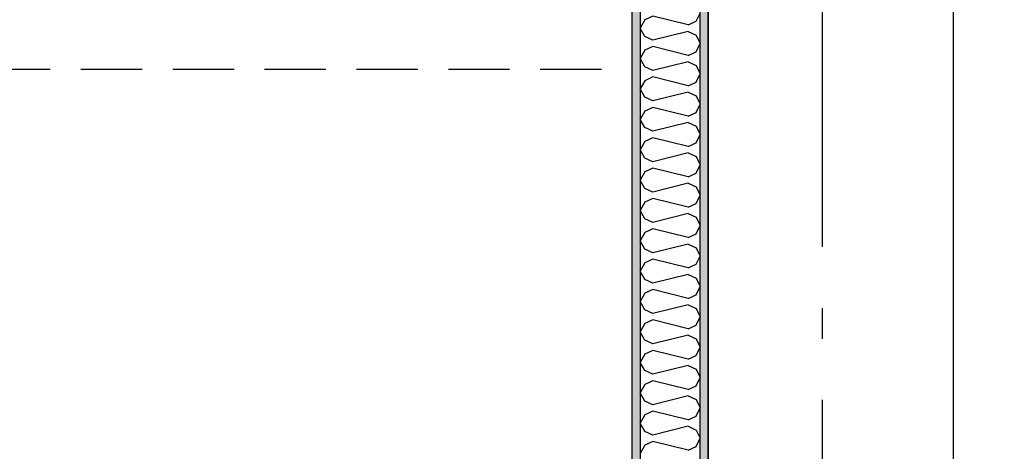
# Model space of a CAD drawing. Header units: millimetres. Extents: x -5000 to 341424, y -9235 to 550260.
# Tile 91 of 236: x 288576 to 290184, y 352253 to 352958. Entities that reach past the tile are written whole.
import ezdxf
from ezdxf.enums import TextEntityAlignment as Align

# ---------------------------------------------------------------- set-up
doc = ezdxf.new("R2010")
doc.units = ezdxf.units.MM
doc.header["$LTSCALE"] = 0.5
doc.header["$MEASUREMENT"] = 0
for name, pattern in [('Akselinje', [1500, 1000, -200, 100, -200]), ('PLINE', [0]), ('Under snittplan', [300, 200, -100])]:
    doc.linetypes.add(name, pattern=pattern)
doc.layers.add('236- Innvendig kledning og overflate(Nye konstruksjoner)', color=7, linetype='Continuous', lineweight=0)
for name, color, linetype in [('242- Ikke-bærende innervegger (Skravur)(Nye konstruksjoner)', 7, 'Continuous'), ('242- Ikke-bærende innervegger(Nye konstruksjoner)', 7, 'Continuous'), ('25-- Dekker(Nye konstruksjoner)', 7, 'Continuous'), ('315- Utstyr for sanitærinstallasjoner(Nye konstruksjoner)', 7, 'Continuous'), ('82-- Modullinjer(Nye konstruksjoner)', 7, 'Continuous'), ('842-M___1_50 Målsetting bygning(Nye konstruksjoner)', 7, 'Continuous'), ('862- M___Nettoareal(Nye konstruksjoner)', 7, 'Continuous'), ('862- M___Nettoareal(Polylinje)(Nye konstruksjoner)', 7, 'Continuous'), ('862- M___Nettoareal(Tekst)(Nye konstruksjoner)', 7, 'Continuous')]:
    doc.layers.add(name, color=color, linetype=linetype)
doc.styles.add('GENERATED_STYLE_1', font='txt')
doc.styles.add('GENERATED_STYLE_3', font='arial.ttf')
doc.styles.add('GENERATED_STYLE_5', font='arial.ttf')
doc.dimstyles.new('GENERATED_STYLE__3', dxfattribs={"dimtxt": 100, "dimasz": 95, "dimexe": 0.18, "dimexo": 0.0625, "dimgap": 0, "dimtad": 1, "dimdec": 0, "dimzin": 0, "dimdsep": 46, "dimtxsty": 'GENERATED_STYLE_3', "dimblk": 'ARROWHEAD_6', "dimblk1": 'ARROWHEAD_6', "dimblk2": 'ARROWHEAD_6', "dimcen": 0.09, "dimse1": 1, "dimse2": 1, "dimclrd": 256, "dimclre": 256, "dimclrt": 256, "dimadec": 1, "dimazin": 0, "dimtfac": 1, "dimtdec": 4, "dimtmove": 2, "dimatfit": 3, "dimfxl": 1, "dimtolj": 1, "dimtzin": 0, "dimarcsym": 0})
doc.dimstyles.new('GENERATED_STYLE__4', dxfattribs={"dimtxt": 100, "dimasz": 95, "dimexe": 0.18, "dimexo": 0.0625, "dimgap": 0, "dimtad": 1, "dimdec": 0, "dimzin": 0, "dimdsep": 46, "dimtxsty": 'GENERATED_STYLE_3', "dimblk": 'ARROWHEAD_6', "dimblk1": 'ARROWHEAD_6', "dimblk2": 'ARROWHEAD_6', "dimcen": 0.09, "dimse1": 1, "dimse2": 1, "dimclrd": 256, "dimclre": 256, "dimclrt": 256, "dimadec": 1, "dimazin": 0, "dimtfac": 1, "dimtdec": 4, "dimtmove": 0, "dimatfit": 3, "dimfxl": 1, "dimtolj": 1, "dimtzin": 0, "dimarcsym": 0})
pattern_1 = [(0, (0, 0), (0, 43.30127), [0, -25]), (0, (12.5, 21.65), (0, 43.30127), [0, -25])]

# ---------------------------------------------------------------- blocks, each defined once
blk = doc.blocks.new('STUE__34', base_point=(290949.5, 355025.2))
at = {"layer": '862- M___Nettoareal(Polylinje)(Nye konstruksjoner)', "linetype": 'PLINE', "flags": 128}
blk.add_lwpolyline([(289700, 349780.7), (294305, 349780.7), (294305, 356380.7), (289700, 356380.7), (289700, 355490.7), (289700, 354480.7)], close=True, dxfattribs=at)
at = {"layer": '862- M___Nettoareal(Tekst)(Nye konstruksjoner)', "style": 'GENERATED_STYLE_1'}
for tag, p in [('DUMMY_861', (291186.2, 355213.4)), ('ROOM_NAME', (290712.8, 355163.6)), ('DUMMY_862', (290712.8, 355025.2))]:
    blk.add_attdef(tag, text='', height=100, dxfattribs=at).set_placement(p, align=Align.TOP_LEFT)
blk = doc.blocks.new('BAD__36', base_point=(287873.3, 353122.9))
at = {"layer": '862- M___Nettoareal(Polylinje)(Nye konstruksjoner)', "linetype": 'PLINE', "flags": 128}
blk.add_lwpolyline([(286372, 354256.6), (286372, 351276.6), (289576, 351276.6), (289576, 354256.6)], close=True, dxfattribs=at)
at = {"layer": '862- M___Nettoareal(Tekst)(Nye konstruksjoner)', "style": 'GENERATED_STYLE_1'}
for tag, p in [('DUMMY_861', (288070.6, 353311.1)), ('ROOM_NAME', (287676, 353259.6)), ('DUMMY_862', (287676, 353122.9))]:
    blk.add_attdef(tag, text='', height=100, dxfattribs=at).set_placement(p, align=Align.TOP_LEFT)
blk = doc.blocks.new('Standard grid marker[94]', base_point=(289886, 363787.1))
at = {"layer": '82-- Modullinjer(Nye konstruksjoner)', "linetype": 'Akselinje'}
blk.add_line((289886, 363587.1), (289886, 339987.1), dxfattribs=at)
at = {"layer": '82-- Modullinjer(Nye konstruksjoner)', "style": 'GENERATED_STYLE_5'}
for tag, p in [('AC_MarkerText_1_0', (289886, 363963.5)), ('AC_MarkerText_1_1', (289886, 339713.5))]:
    blk.add_attdef(tag, text='', height=100, rotation=360, dxfattribs=at).set_placement(p, align=Align.TOP_CENTER)
blk = doc.blocks.new('*X1320')
at = {"layer": '242- Ikke-bærende innervegger (Skravur)(Nye konstruksjoner)', "linetype": 'PLINE'}
for p, q in [((289609.8, 352963.4), (289596.6, 352957.4)), ((289667.3, 352949.1), (289609.8, 352963.4)), ((289680.6, 352955.1), (289687, 352968.6)), ((289596.6, 352957.4), (289589, 352943.9)), ((289596.6, 352930.3), (289589, 352943.9)), ((289667.3, 352949.1), (289680.6, 352955.1)), ((289609.8, 352924.3), (289596.6, 352930.3)), ((289667.3, 352938.6), (289609.8, 352924.3)), ((289667.3, 352938.6), (289680.6, 352932.6)), ((289680.6, 352932.6), (289687, 352919.1)), ((289609.8, 352913.9), (289596.6, 352907.8)), ((289667.3, 352899.5), (289609.8, 352913.9)), ((289680.6, 352905.5), (289687, 352919.1)), ((289596.6, 352907.8), (289589, 352894.3)), ((289667.3, 352899.5), (289680.6, 352905.5)), ((289596.6, 352880.7), (289589, 352894.3)), ((289609.8, 352874.7), (289596.6, 352880.7)), ((289667.3, 352889.1), (289609.8, 352874.7)), ((289667.3, 352889.1), (289680.6, 352883)), ((289680.6, 352883), (289687, 352869.5)), ((289609.8, 352864.3), (289596.6, 352858.2)), ((289667.3, 352849.9), (289609.8, 352864.3)), ((289680.6, 352856), (289687, 352869.5)), ((289596.6, 352858.2), (289589, 352844.7)), ((289667.3, 352849.9), (289680.6, 352856)), ((289596.6, 352831.2), (289589, 352844.7)), ((289609.8, 352825.1), (289596.6, 352831.2)), ((289667.3, 352839.5), (289609.8, 352825.1)), ((289667.3, 352839.5), (289680.6, 352833.5)), ((289680.6, 352833.5), (289687, 352819.9)), ((289609.8, 352814.7), (289596.6, 352808.7)), ((289667.3, 352800.3), (289609.8, 352814.7)), ((289680.6, 352806.4), (289687, 352819.9)), ((289596.6, 352808.7), (289589, 352795.1)), ((289667.3, 352800.3), (289680.6, 352806.4)), ((289596.6, 352781.6), (289589, 352795.1)), ((289667.3, 352789.9), (289609.8, 352775.6)), ((289667.3, 352789.9), (289680.6, 352783.9)), ((289680.6, 352783.9), (289687, 352770.3)), ((289609.8, 352775.6), (289596.6, 352781.6)), ((289680.6, 352756.8), (289687, 352770.3)), ((289596.6, 352759.1), (289589, 352745.6)), ((289609.8, 352765.1), (289596.6, 352759.1)), ((289667.3, 352750.8), (289609.8, 352765.1)), ((289667.3, 352750.8), (289680.6, 352756.8)), ((289596.6, 352732), (289589, 352745.6)), ((289667.3, 352740.4), (289609.8, 352726)), ((289667.3, 352740.4), (289680.6, 352734.3)), ((289680.6, 352734.3), (289687, 352720.8)), ((289609.8, 352726), (289596.6, 352732)), ((289680.6, 352707.2), (289687, 352720.8)), ((289596.6, 352709.5), (289589, 352696)), ((289609.8, 352715.6), (289596.6, 352709.5)), ((289667.3, 352701.2), (289609.8, 352715.6)), ((289667.3, 352701.2), (289680.6, 352707.2)), ((289596.6, 352682.4), (289589, 352696)), ((289667.3, 352690.8), (289609.8, 352676.4)), ((289667.3, 352690.8), (289680.6, 352684.7)), ((289609.8, 352676.4), (289596.6, 352682.4)), ((289680.6, 352684.7), (289687, 352671.2)), ((289680.6, 352657.7), (289687, 352671.2)), ((289596.6, 352659.9), (289589, 352646.4)), ((289609.8, 352666), (289596.6, 352659.9)), ((289667.3, 352651.6), (289609.8, 352666)), ((289667.3, 352651.6), (289680.6, 352657.7)), ((289596.6, 352632.9), (289589, 352646.4)), ((289667.3, 352641.2), (289609.8, 352626.8)), ((289667.3, 352641.2), (289680.6, 352635.2)), ((289609.8, 352626.8), (289596.6, 352632.9)), ((289680.6, 352635.2), (289687, 352621.6)), ((289680.6, 352608.1), (289687, 352621.6)), ((289596.6, 352610.4), (289589, 352596.8)), ((289609.8, 352616.4), (289596.6, 352610.4)), ((289667.3, 352602), (289609.8, 352616.4)), ((289667.3, 352602), (289680.6, 352608.1)), ((289596.6, 352583.3), (289589, 352596.8)), ((289667.3, 352591.6), (289609.8, 352577.3)), ((289667.3, 352591.6), (289680.6, 352585.6)), ((289609.8, 352577.3), (289596.6, 352583.3)), ((289680.6, 352585.6), (289687, 352572)), ((289596.6, 352560.8), (289589, 352547.3)), ((289609.8, 352566.8), (289596.6, 352560.8)), ((289667.3, 352552.5), (289609.8, 352566.8)), ((289667.3, 352552.5), (289680.6, 352558.5)), ((289680.6, 352558.5), (289687, 352572)), ((289596.6, 352533.7), (289589, 352547.3)), ((289667.3, 352542.1), (289609.8, 352527.7)), ((289667.3, 352542.1), (289680.6, 352536)), ((289609.8, 352527.7), (289596.6, 352533.7)), ((289680.6, 352536), (289687, 352522.5)), ((289596.6, 352511.2), (289589, 352497.7)), ((289609.8, 352517.3), (289596.6, 352511.2)), ((289667.3, 352502.9), (289609.8, 352517.3)), ((289667.3, 352502.9), (289680.6, 352508.9)), ((289680.6, 352508.9), (289687, 352522.5)), ((289596.6, 352484.1), (289589, 352497.7)), ((289609.8, 352478.1), (289596.6, 352484.1)), ((289667.3, 352492.5), (289609.8, 352478.1)), ((289667.3, 352492.5), (289680.6, 352486.4)), ((289680.6, 352486.4), (289687, 352472.9)), ((289596.6, 352461.7), (289589, 352448.1)), ((289609.8, 352467.7), (289596.6, 352461.7)), ((289667.3, 352453.3), (289609.8, 352467.7)), ((289680.6, 352459.4), (289687, 352472.9)), ((289596.6, 352434.6), (289589, 352448.1)), ((289667.3, 352453.3), (289680.6, 352459.4)), ((289609.8, 352428.5), (289596.6, 352434.6)), ((289667.3, 352442.9), (289609.8, 352428.5)), ((289667.3, 352442.9), (289680.6, 352436.9)), ((289680.6, 352436.9), (289687, 352423.3)), ((289609.8, 352418.1), (289596.6, 352412.1)), ((289667.3, 352403.7), (289609.8, 352418.1)), ((289680.6, 352409.8), (289687, 352423.3)), ((289596.6, 352412.1), (289589, 352398.5)), ((289596.6, 352385), (289589, 352398.5)), ((289667.3, 352403.7), (289680.6, 352409.8)), ((289609.8, 352379), (289596.6, 352385)), ((289667.3, 352393.3), (289609.8, 352379)), ((289667.3, 352393.3), (289680.6, 352387.3)), ((289680.6, 352387.3), (289687, 352373.8)), ((289609.8, 352368.5), (289596.6, 352362.5)), ((289667.3, 352354.2), (289609.8, 352368.5)), ((289680.6, 352360.2), (289687, 352373.8)), ((289596.6, 352362.5), (289589, 352349)), ((289596.6, 352335.4), (289589, 352349)), ((289667.3, 352354.2), (289680.6, 352360.2)), ((289609.8, 352329.4), (289596.6, 352335.4)), ((289667.3, 352343.8), (289609.8, 352329.4)), ((289667.3, 352343.8), (289680.6, 352337.7)), ((289680.6, 352337.7), (289687, 352324.2)), ((289609.8, 352319), (289596.6, 352312.9)), ((289667.3, 352304.6), (289609.8, 352319)), ((289680.6, 352310.6), (289687, 352324.2)), ((289596.6, 352312.9), (289589, 352299.4)), ((289667.3, 352304.6), (289680.6, 352310.6)), ((289596.6, 352285.9), (289589, 352299.4)), ((289609.8, 352279.8), (289596.6, 352285.9)), ((289667.3, 352294.2), (289609.8, 352279.8)), ((289667.3, 352294.2), (289680.6, 352288.1)), ((289680.6, 352288.1), (289687, 352274.6)), ((289609.8, 352269.4), (289596.6, 352263.4)), ((289667.3, 352255), (289609.8, 352269.4)), ((289680.6, 352261.1), (289687, 352274.6)), ((289596.6, 352263.4), (289589, 352249.8)), ((289667.3, 352255), (289680.6, 352261.1))]:
    blk.add_line(p, q, dxfattribs=at)
blk = doc.blocks.new('*D1452')
at = {"layer": '842-M___1_50 Målsetting bygning(Nye konstruksjoner)', "linetype": 'PLINE'}
for p, q in [((288499, 354319.6), (288599, 354219.6)), ((288642.7, 354269.6), (288455.2, 354269.6)), ((288549, 351263.6), (288549, 354269.6)), ((288499, 351313.6), (288599, 351213.6)), ((288642.7, 351263.6), (288455.2, 351263.6))]:
    blk.add_line(p, q, dxfattribs=at)
at = {"layer": '842-M___1_50 Målsetting bygning(Nye konstruksjoner)', "char_height": 100, "attachment_point": 7, "rotation": 90, "style": 'GENERATED_STYLE_3'}
for s, insert in [('\\A1;{\\pql;\\fArial|b0|i0|c0|p0;\\W1.000000;98}', (288527.6, 354109.5)), ('\\A1;{\\pql;\\fArial|b0|i0|c0|p0;\\W1.000000;3\xa0006}', (288529, 352595.1))]:
    blk.add_mtext(s, dxfattribs=dict(at, insert=insert))
blk = doc.blocks.new('ARROWHEAD_6')
at = {"linetype": 'Continuous'}
for p, q in [((-0.5, -0.5), (0.5, 0.5)), ((0, 0), (-1, 0))]:
    blk.add_line(p, q, dxfattribs=at)
blk = doc.blocks.new('*D1457')
at = {"layer": '842-M___1_50 Målsetting bygning(Nye konstruksjoner)', "linetype": 'PLINE'}
for p, q in [((289427, 355955), (289427, 356142.5)), ((289687, 355955), (289687, 356142.5)), ((289477, 356098.7), (289377, 355998.7)), ((289637, 355998.7), (289737, 356098.7)), ((286359, 356048.7), (289427, 356048.7)), ((289427, 356048.7), (289687, 356048.7)), ((289687, 356048.7), (289762, 356048.7))]:
    blk.add_line(p, q, dxfattribs=at)
at = {"layer": '842-M___1_50 Målsetting bygning(Nye konstruksjoner)', "insert": (289448.8, 356087.3), "char_height": 100, "attachment_point": 7, "rotation": 360, "style": 'GENERATED_STYLE_3'}
blk.add_mtext('\\A1;{\\pql;\\fArial|b0|i0|c0|p0;\\W1.000000;260}', dxfattribs=at)
blk = doc.blocks.new('*D1478')
at = {"layer": '842-M___1_50 Målsetting bygning(Nye konstruksjoner)', "linetype": 'PLINE'}
for p, q in [((287415.7, 352626.7), (287515.7, 352526.7)), ((287559.4, 352576.7), (287371.9, 352576.7)), ((287465.7, 352176.6), (287465.7, 352576.7)), ((287415.7, 352226.6), (287515.7, 352126.6)), ((287559.4, 352176.6), (287371.9, 352176.6))]:
    blk.add_line(p, q, dxfattribs=at)
at = {"layer": '842-M___1_50 Målsetting bygning(Nye konstruksjoner)', "insert": (287445.7, 352262.2), "char_height": 100, "attachment_point": 7, "rotation": 90, "style": 'GENERATED_STYLE_3'}
blk.add_mtext('\\A1;{\\pql;\\fArial|b0|i0|c0|p0;\\W1.000000;400}', dxfattribs=at)
blk = doc.blocks.new('*D1513')
at = {"layer": '842-M___1_50 Målsetting bygning(Nye konstruksjoner)', "linetype": 'PLINE'}
for p, q in [((289589, 353434.8), (289589, 353622.3)), ((286409, 353578.6), (286309, 353478.6)), ((289639, 353578.6), (289539, 353478.6)), ((286359, 353528.6), (289589, 353528.6)), ((289589, 353528.6), (289687, 353528.6))]:
    blk.add_line(p, q, dxfattribs=at)
at = {"layer": '842-M___1_50 Målsetting bygning(Nye konstruksjoner)', "char_height": 100, "attachment_point": 7, "rotation": 360, "style": 'GENERATED_STYLE_3'}
for s, insert in [('\\A1;{\\pql;\\fArial|b0|i0|c0|p0;\\W1.000000;98}', (286390.8, 353548.6)), ('\\A1;{\\pql;\\fArial|b0|i0|c0|p0;\\W1.000000;3\xa0230}', (287802.4, 353548.6)), ('\\A1;{\\pql;\\fArial|b0|i0|c0|p0;\\W1.000000;98}', (289366.3, 353548.6))]:
    blk.add_mtext(s, dxfattribs=dict(at, insert=insert))
blk = doc.blocks.new('*D1514')
at = {"layer": '842-M___1_50 Målsetting bygning(Nye konstruksjoner)', "linetype": 'PLINE'}
for p, q in [((289687, 353434.8), (289687, 353622.3)), ((289639, 353578.6), (289539, 353478.6)), ((289737, 353578.6), (289637, 353478.6)), ((289589, 353528.6), (289687, 353528.6)), ((289687, 353528.6), (294318, 353528.6))]:
    blk.add_line(p, q, dxfattribs=at)
blk = doc.blocks.new('*D1515')
at = {"layer": '842-M___1_50 Målsetting bygning(Nye konstruksjoner)', "linetype": 'PLINE'}
for p, q in [((294318, 353434.8), (294318, 353622.3)), ((289737, 353578.6), (289637, 353478.6)), ((294268, 353478.6), (294368, 353578.6)), ((289687, 353528.6), (294318, 353528.6)), ((294318, 353528.6), (294391, 353528.6))]:
    blk.add_line(p, q, dxfattribs=at)
at = {"layer": '842-M___1_50 Målsetting bygning(Nye konstruksjoner)', "char_height": 100, "attachment_point": 7, "rotation": 360, "style": 'GENERATED_STYLE_3'}
for s, insert in [('\\A1;{\\pql;\\fArial|b0|i0|c0|p0;\\W1.000000;4\xa0631}', (291830.9, 353548.6)), ('\\A1;{\\pql;\\fArial|b0|i0|c0|p0;\\W1.000000;73}', (294107, 353548.6))]:
    blk.add_mtext(s, dxfattribs=dict(at, insert=insert))

msp = doc.modelspace()

# ---------------------------------------------------------------- hatches: boundary and pattern name
at = {"layer": '242- Ikke-bærende innervegger (Skravur)(Nye konstruksjoner)', "linetype": 'Continuous'}
h = msp.add_hatch(dxfattribs=at)
h.set_pattern_fill('Prikker_tett', color=256, style=0, pattern_type=2)
h.set_pattern_definition(pattern_1)
h.paths.add_polyline_path([(289687, 351065.7), (289700, 351065.7), (289700, 354367.6), (289687, 354367.6)])
h = msp.add_hatch(dxfattribs=at)
h.set_pattern_fill('Prikker_tett', color=256, style=0, pattern_type=2)
h.set_pattern_definition(pattern_1)
h.paths.add_polyline_path([(289589, 351276.6), (289589, 354256.6), (289576, 354256.6), (289576, 351276.6)])

# ---------------------------------------------------------------- linework, layer by layer
at = {"layer": '236- Innvendig kledning og overflate(Nye konstruksjoner)', "linetype": 'PLINE', "flags": 128}
for points in [[(289700, 351065.7), (289700, 354367.6)], [(289576, 354256.6), (289576, 351276.6)]]:
    msp.add_lwpolyline(points, dxfattribs=at)
at = {"layer": '242- Ikke-bærende innervegger(Nye konstruksjoner)', "linetype": 'PLINE'}
for p, q in [((289687, 351263.6), (289687, 354269.6)), ((289589, 354256.6), (289589, 351263.6))]:
    msp.add_line(p, q, dxfattribs=at)
at = {"layer": '25-- Dekker(Nye konstruksjoner)', "linetype": 'PLINE', "flags": 128}
msp.add_lwpolyline([(290100, 353918.5), (290100, 351518.5), (289700, 351518.5), (289700, 353918.5)], close=True, dxfattribs=at)
at = {"layer": '315- Utstyr for sanitærinstallasjoner(Nye konstruksjoner)', "linetype": 'Under snittplan', "flags": 128}
msp.add_lwpolyline([(289576, 351276.6), (289576, 352876.6), (288276, 352876.6), (288276, 351276.6)], close=True, dxfattribs=at)

# ---------------------------------------------------------------- block references
at = {"layer": '242- Ikke-bærende innervegger(Nye konstruksjoner)'}
msp.add_blockref('*X1320', (0, 0), dxfattribs=at)
at = {"layer": '82-- Modullinjer(Nye konstruksjoner)', "linetype": 'PLINE'}
msp.add_blockref('Standard grid marker[94]', (289886, 363787.1), dxfattribs=at)
at = {"layer": '862- M___Nettoareal(Nye konstruksjoner)', "linetype": 'Continuous'}
for name, p in [('STUE__34', (290949.5, 355025.2)), ('BAD__36', (287873.3, 353122.9))]:
    msp.add_blockref(name, p, dxfattribs=at)

# ---------------------------------------------------------------- dimensions: what is measured, and where the dimension line sits
at = {"layer": '842-M___1_50 Målsetting bygning(Nye konstruksjoner)', "linetype": 'Continuous'}
for base, p1, p2, angle, dimstyle, picture, middle, turn in [((289687, 356048.7), (289427, 356380.7), (289687, 352074.2), 360, 'GENERATED_STYLE__3', '*D1457', (289562.9, 356137.3), 360), ((288549, 354269.6), (289589, 351263.6), (289589, 354269.6), 90, 'GENERATED_STYLE__4', '*D1452', (288479, 352766.6), 90), ((289589, 353528.6), (286359, 353822.2), (289589, 352025.2), 360, 'GENERATED_STYLE__4', '*D1513', (287974, 353598.6), 360), ((294318, 353528.6), (289687, 352074.2), (294318, 353080.7), 360, 'GENERATED_STYLE__4', '*D1515', (292002.5, 353598.6), 360), ((289687, 353528.6), (289589, 352025.2), (289687, 352074.2), 360, 'GENERATED_STYLE__3', '*D1514', (289442.4, 353598.6), 360), ((287465.7, 352576.7), (289576, 352176.6), (286839.6, 352576.7), 90, 'GENERATED_STYLE__4', '*D1478', (287395.7, 352376.4), 90)]:
    dim = msp.add_linear_dim(base=base, p1=p1, p2=p2, angle=angle, dimstyle=dimstyle, dxfattribs=at)
    dim.commit()
    dim.dimension.update_dxf_attribs({"geometry": picture, "text_midpoint": middle, "dimtype": 160, "text_rotation": turn})

doc.saveas('drawing.dxf')
